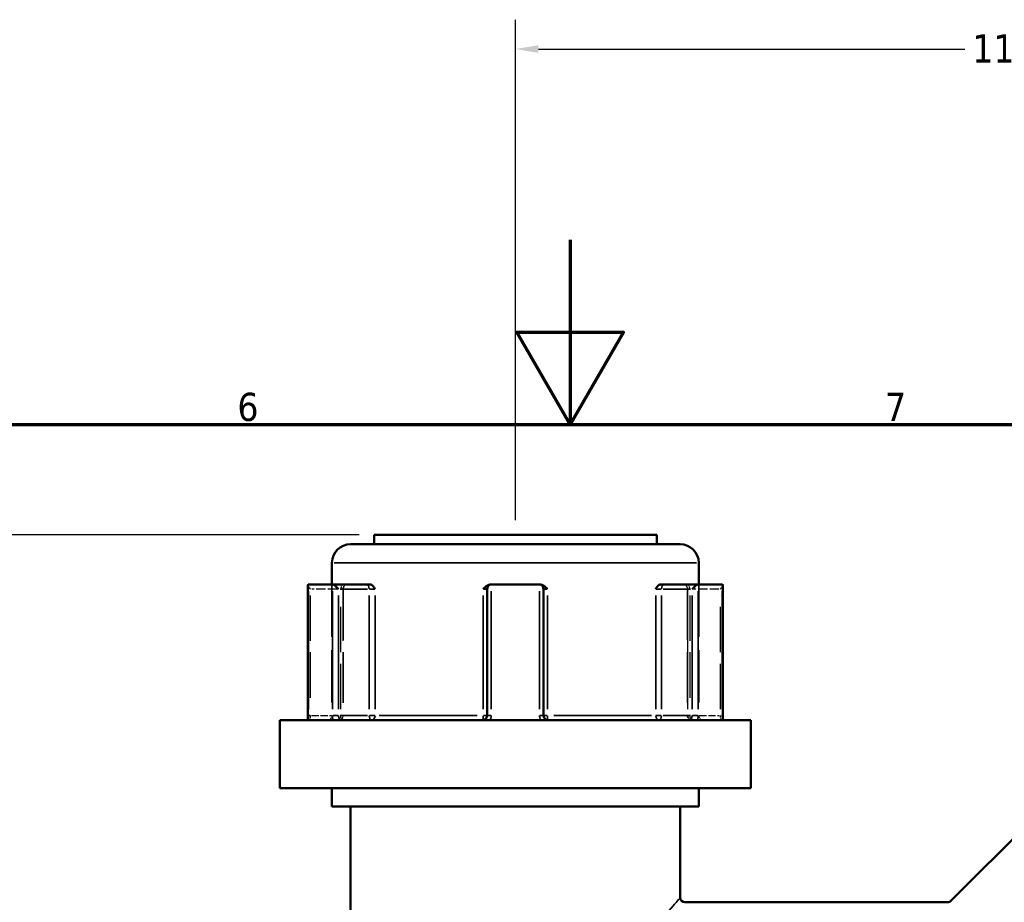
# Model space of a CAD drawing. Header units: millimetres. Extents: x 0 to 893, y 0 to 988.
# Tile 6 of 20: x 361 to 468, y 522 to 618. Entities that reach past the tile are written whole.
import ezdxf

# ---------------------------------------------------------------- set-up
doc = ezdxf.new("R2010")
doc.units = ezdxf.units.MM
doc.linetypes.add('DASHED', pattern=[0.2067, 0.1654, -0.0413])
for name, color, linetype, lineweight in [('Border (ANSI)', 7, 'Continuous', 70), ('Dimension (ANSI)', 7, 'Continuous', 25), ('Hidden (ANSI)', 7, 'DASHED', 35), ('Hidden Narrow (ANSI)', 7, 'DASHED', 25), ('Visible (ANSI)', 7, 'Continuous', 50), ('Visible Narrow (ANSI)', 7, 'Continuous', 35)]:
    doc.layers.add(name, color=color, linetype=linetype, lineweight=lineweight)
doc.styles.add('Note Text (ANSI)', font='tahoma.ttf')
doc.dimstyles.new('Default - mm (ANSI)', dxfattribs={"dimtxt": 3.048, "dimasz": 2.5, "dimexe": 3.175, "dimexo": 1.6002, "dimgap": 0.8, "dimtad": 0, "dimtoh": 1, "dimrnd": 1e-08, "dimzin": 4, "dimdsep": 46, "dimtxsty": 'Note Text (ANSI)', "dimcen": 0.09, "dimdle": 10, "dimclrd": 256, "dimclre": 256, "dimclrt": 256, "dimadec": 1, "dimazin": 1, "dimtfac": 1, "dimtofl": 0, "dimtmove": 0, "dimatfit": 3, "dimfxl": 1, "dimtolj": 1, "dimtzin": 4, "dimlwd": -1, "dimlwe": -1, "dimarcsym": 0})

# ---------------------------------------------------------------- blocks, each defined once
blk = doc.blocks.new('Borders Default Border')
at = {"layer": 'Border (ANSI)', "flags": 128}
for points in [[(420.5, 594), (420.5, 574), (414.73, 584), (426.27, 584), (420.5, 574)], [(20, 20), (20, 574), (821, 574), (821, 20), (20, 20)]]:
    blk.add_lwpolyline(points, dxfattribs=at)
at = {"layer": 'Border (ANSI)', "char_height": 3.05, "attachment_point": 7, "style": 'Note Text (ANSI)'}
for s, insert in [('6', (384.49, 574.34)), ('7', (454.6, 574.4))]:
    blk.add_mtext(s, dxfattribs=dict(at, insert=insert))
blk = doc.blocks.new('*D8')
at = {"layer": 'Defpoints', "color": 0, "transparency": 16777216}
for p in [(269.28, 562.06), (399.28, 562.06), (414.58, 212.06)]:
    blk.add_point(p, dxfattribs=at)
at = {"layer": 'Dimension (ANSI)', "transparency": 16777216}
for p, q in [((397.68, 562.06), (266.1, 562.06)), ((269.28, 559.56), (269.28, 394.03)), ((269.28, 214.56), (269.28, 380.09)), ((412.98, 212.06), (266.1, 212.06))]:
    blk.add_line(p, q, dxfattribs=at)
for points in [[(268.86, 559.56), (269.7, 559.56), (269.28, 562.06)], [(268.86, 214.56), (269.7, 214.56), (269.28, 212.06)]]:
    blk.add_solid(points, dxfattribs=at)
at = {"layer": 'Dimension (ANSI)', "transparency": 16777216, "insert": (267.69, 380.89), "char_height": 3.048, "attachment_point": 1, "rotation": 90, "style": 'Note Text (ANSI)'}
blk.add_mtext('\\A1;350.00', dxfattribs=at)
blk = doc.blocks.new('*D10')
at = {"layer": 'Defpoints', "color": 0, "transparency": 16777216}
for p in [(525.58, 614.65), (414.58, 562.06), (525.58, 531.44)]:
    blk.add_point(p, dxfattribs=at)
at = {"layer": 'Dimension (ANSI)', "transparency": 16777216}
for p, q in [((414.58, 563.66), (414.58, 617.82)), ((525.58, 533.04), (525.58, 617.82)), ((417.08, 614.65), (463.24, 614.65)), ((523.08, 614.65), (476.92, 614.65))]:
    blk.add_line(p, q, dxfattribs=at)
for points in [[(417.08, 615.06), (417.08, 614.23), (414.58, 614.65)], [(523.08, 615.06), (523.08, 614.23), (525.58, 614.65)]]:
    blk.add_solid(points, dxfattribs=at)
at = {"layer": 'Dimension (ANSI)', "transparency": 16777216, "insert": (464.04, 616.23), "char_height": 3.048, "attachment_point": 1, "style": 'Note Text (ANSI)'}
blk.add_mtext('\\A1;111.00', dxfattribs=at)

msp = doc.modelspace()

# ---------------------------------------------------------------- linework, layer by layer
at = {"layer": 'Hidden (ANSI)', "ltscale": 34.3493}
for p, q in [((394.729, 556.711), (394.729, 542.511)), ((434.429, 556.711), (434.429, 542.511))]:
    msp.add_line(p, q, dxfattribs=at)
at = {"layer": 'Hidden (ANSI)', "ltscale": 33.139816}
for p, q in [((395.947, 556.211), (395.947, 542.511)), ((433.211, 556.211), (433.211, 542.511))]:
    msp.add_line(p, q, dxfattribs=at)
at = {"layer": 'Hidden (ANSI)', "ltscale": 0.346335}
for centre, start, end in [((396.447, 556.211), 159.15758, 180), ((432.711, 556.211), 0, 20.84242)]:
    msp.add_arc(centre, 0.5, start, end, dxfattribs=at)
at = {"layer": 'Hidden (ANSI)', "ltscale": 1.495845}
for centre, start, end in [((394.229, 542.511), 270, 0), ((395.447, 542.511), 270, 0), ((433.711, 542.511), 180, 270), ((434.929, 542.511), 180, 270)]:
    msp.add_arc(centre, 0.5, start, end, dxfattribs=at)
at = {"layer": 'Hidden (ANSI)', "ltscale": 1.29952}
for centre, major_axis, start_param, end_param in [((392.633, 556.211), (-0.483, 0.483), 0.2617994, 1.3089969), ((436.525, 556.211), (-0.483, -0.483), 1.8325957, 2.8797933)]:
    msp.add_ellipse(centre, major_axis=major_axis, ratio=0.2679492, start_param=start_param, end_param=end_param, dxfattribs=at)
at = {"layer": 'Hidden (ANSI)', "ltscale": 1.940749}
for points, knots in [([(395.917, 556.211), (395.918, 556.212), (395.918, 556.212), (395.954, 556.319), (395.989, 556.419), (396.056, 556.564), (396.091, 556.625), (396.162, 556.694), (396.194, 556.711), (396.226, 556.711)], [-0.000316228, -0.000316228, -0.000316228, -0.000316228, 0, 0, 0.044767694, 0.044767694, 0.076339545, 0.076339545, 0.099395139, 0.099395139, 0.099395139, 0.099395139]), ([(432.932, 556.711), (432.965, 556.711), (432.997, 556.694), (433.067, 556.625), (433.102, 556.564), (433.17, 556.419), (433.204, 556.319), (433.24, 556.212), (433.241, 556.212), (433.241, 556.211)], [0.236796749, 0.236796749, 0.236796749, 0.236796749, 0.258427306, 0.258427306, 0.288047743, 0.288047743, 0.330048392, 0.330048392, 0.330345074, 0.330345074, 0.330345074, 0.330345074])]:
    msp.add_open_spline(points, degree=3, knots=knots, dxfattribs=at)
at = {"layer": 'Hidden Narrow (ANSI)', "ltscale": 29.825834}
for p, q in [((392.383, 555.526), (392.383, 543.196)), ((395.697, 543.196), (395.697, 555.526)), ((395.917, 555.526), (395.917, 543.196)), ((433.241, 543.196), (433.241, 555.526)), ((433.461, 555.526), (433.461, 543.196)), ((436.775, 543.196), (436.775, 555.526))]:
    msp.add_line(p, q, dxfattribs=at)
at = {"layer": 'Hidden Narrow (ANSI)', "ltscale": 6.056921}
for p, q in [((395.29, 556.211), (392.536, 556.211)), ((436.622, 556.211), (433.868, 556.211))]:
    msp.add_line(p, q, dxfattribs=at)
at = {"layer": 'Hidden Narrow (ANSI)', "ltscale": 0.540283}
for p, q in [((392.37, 542.511), (392.183, 542.511)), ((436.976, 542.511), (436.789, 542.511))]:
    msp.add_line(p, q, dxfattribs=at)
at = {"layer": 'Hidden Narrow (ANSI)', "ltscale": 4.762628}
for p, q in [((392.503, 542.511), (394.669, 542.511)), ((434.489, 542.511), (436.655, 542.511))]:
    msp.add_line(p, q, dxfattribs=at)
at = {"layer": 'Hidden Narrow (ANSI)', "ltscale": 1.346251}
for centre, major_axis, ratio, start_param, end_param in [((395.947, 556.211), (0, 0.5), 0.5, 0.0785398, 1.4922565), ((433.211, 556.211), (0, 0.5), 0.5, 4.7909288, 6.2046455), ((395.447, 542.511), (0, -0.5), 0.5, 0.0785398, 1.4922565), ((395.447, 542.511), (0, -0.5), 0.94014, 0.0785398, 1.4922565), ((433.711, 542.511), (0, -0.5), 0.94014, 4.7909288, 6.2046455), ((433.711, 542.511), (0, -0.5), 0.5, 4.7909288, 6.2046455)]:
    msp.add_ellipse(centre, major_axis=major_axis, ratio=ratio, start_param=start_param, end_param=end_param, dxfattribs=at)
at = {"layer": 'Hidden Narrow (ANSI)', "ltscale": 1.368955}
for points, knots in [([(392.383, 542.511), (392.383, 542.479), (392.382, 542.446), (392.377, 542.364), (392.372, 542.315), (392.354, 542.211), (392.341, 542.159), (392.306, 542.064), (392.284, 542.029), (392.256, 542.013), (392.25, 542.011), (392.245, 542.011)], [0, 0, 0, 0, 0.01936722, 0.01936722, 0.05035476, 0.05035476, 0.09063857, 0.09063857, 0.14300752, 0.14300752, 0.15775689, 0.15775689, 0.15775689, 0.15775689]), ([(436.914, 542.011), (436.908, 542.011), (436.902, 542.013), (436.875, 542.029), (436.852, 542.064), (436.818, 542.159), (436.804, 542.211), (436.787, 542.315), (436.781, 542.364), (436.776, 542.446), (436.775, 542.479), (436.775, 542.511)], [-1.42152899, -1.42152899, -1.42152899, -1.42152899, -1.40678008, -1.40678008, -1.35441096, -1.35441096, -1.31412702, -1.31412702, -1.28313938, -1.28313938, -1.2637721, -1.2637721, -1.2637721, -1.2637721])]:
    msp.add_open_spline(points, degree=3, knots=knots, dxfattribs=at)
at = {"layer": 'Visible (ANSI)'}
for p, q in [((399.279, 562.061), (429.879, 562.061)), ((399.279, 562.061), (399.279, 561.061)), ((429.879, 562.061), (429.879, 561.061)), ((396.729, 561.061), (432.429, 561.061)), ((394.729, 559.061), (394.729, 556.711)), ((434.429, 559.061), (434.429, 556.711)), ((392.133, 556.644), (392.133, 542.511)), ((392.198, 556.711), (394.758, 556.711)), ((398.507, 556.711), (394.758, 556.711)), ((398.854, 556.711), (398.507, 556.711)), ((412.019, 556.711), (411.952, 556.711)), ((412.019, 556.711), (417.139, 556.711)), ((417.207, 556.711), (417.139, 556.711)), ((430.651, 556.711), (430.305, 556.711)), ((434.401, 556.711), (430.651, 556.711)), ((434.401, 556.711), (436.961, 556.711)), ((437.025, 542.511), (437.025, 556.644)), ((411.519, 556.211), (411.519, 542.511)), ((417.639, 542.511), (417.639, 556.211)), ((389.079, 542.011), (440.079, 542.011)), ((389.079, 542.011), (389.079, 534.661)), ((440.079, 542.011), (440.079, 534.661)), ((389.079, 534.661), (440.079, 534.661)), ((394.729, 534.661), (394.729, 532.661)), ((434.429, 534.661), (434.429, 532.661)), ((394.729, 532.661), (434.429, 532.661)), ((396.729, 532.661), (396.729, 479.961)), ((432.429, 532.661), (432.429, 522.811)), ((461.726, 522.457), (471.033, 531.764)), ((461.372, 522.311), (432.929, 522.311))]:
    msp.add_line(p, q, dxfattribs=at)
for centre, radius, start, end in [((396.729, 559.061), 2, 90, 180), ((432.429, 559.061), 2, 0, 90), ((412.019, 556.211), 0.5, 96.1232, 180), ((417.139, 556.211), 0.5, 0, 83.8768), ((432.929, 522.811), 0.5, 180, 270), ((461.372, 522.811), 0.5, 270, 315)]:
    msp.add_arc(centre, radius, start, end, dxfattribs=at)
for centre, major_axis, start_param, end_param in [((392.633, 556.211), (-0.483, 0.483), 6.1282559, 6.5449847), ((395.193, 556.211), (0.483, -0.483), 1.3089969, 2.7729233), ((433.965, 556.211), (0.483, 0.483), 0.3686694, 1.8325957), ((436.525, 556.211), (-0.483, -0.483), 2.8797933, 3.2965221)]:
    msp.add_ellipse(centre, major_axis=major_axis, ratio=0.2679492, start_param=start_param, end_param=end_param, dxfattribs=at)
for points in [[(392.176, 556.708), (392.183, 556.71), (392.191, 556.711), (392.198, 556.711)], [(394.758, 556.711), (394.768, 556.711), (394.779, 556.71), (394.789, 556.708)], [(411.966, 556.708), (411.984, 556.71), (412.002, 556.711), (412.019, 556.711)], [(417.139, 556.711), (417.157, 556.711), (417.175, 556.71), (417.193, 556.708)], [(434.369, 556.708), (434.38, 556.71), (434.39, 556.711), (434.401, 556.711)], [(436.961, 556.711), (436.968, 556.711), (436.975, 556.71), (436.982, 556.708)]]:
    msp.add_open_spline(points, degree=3, dxfattribs=at)
for points, knots in [([(398.854, 556.711), (398.906, 556.711), (398.958, 556.694), (399.077, 556.625), (399.137, 556.564), (399.257, 556.419), (399.321, 556.319), (399.389, 556.212), (399.389, 556.212), (399.39, 556.211)], [0.236796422, 0.236796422, 0.236796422, 0.236796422, 0.258426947, 0.258426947, 0.28804734, 0.28804734, 0.330047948, 0.330047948, 0.33034463, 0.33034463, 0.33034463, 0.33034463]), ([(411.107, 556.211), (411.107, 556.212), (411.108, 556.212), (411.212, 556.319), (411.31, 556.419), (411.499, 556.564), (411.594, 556.625), (411.783, 556.694), (411.867, 556.711), (411.952, 556.711)], [-0.000316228, -0.000316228, -0.000316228, -0.000316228, 0, 0, 0.044767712, 0.044767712, 0.076339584, 0.076339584, 0.099395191, 0.099395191, 0.099395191, 0.099395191]), ([(417.207, 556.711), (417.292, 556.711), (417.375, 556.694), (417.565, 556.625), (417.66, 556.564), (417.848, 556.419), (417.946, 556.319), (418.05, 556.212), (418.051, 556.212), (418.052, 556.211)], [0.23679648, 0.23679648, 0.23679648, 0.23679648, 0.25842701, 0.25842701, 0.28804741, 0.28804741, 0.330048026, 0.330048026, 0.330344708, 0.330344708, 0.330344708, 0.330344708]), ([(429.768, 556.211), (429.769, 556.212), (429.769, 556.212), (429.837, 556.319), (429.901, 556.419), (430.021, 556.564), (430.082, 556.625), (430.201, 556.694), (430.253, 556.711), (430.305, 556.711)], [-0.000316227, -0.000316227, -0.000316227, -0.000316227, 0, 0, 0.044767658, 0.044767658, 0.076339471, 0.076339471, 0.099395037, 0.099395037, 0.099395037, 0.099395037]), ([(392.059, 542.011), (392.067, 542.033), (392.075, 542.058), (392.09, 542.115), (392.097, 542.146), (392.11, 542.212), (392.115, 542.247), (392.124, 542.319), (392.127, 542.357), (392.132, 542.433), (392.133, 542.472), (392.133, 542.511)], [-0.073246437, -0.073246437, -0.073246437, -0.073246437, -0.05859715, -0.05859715, -0.043947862, -0.043947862, -0.029298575, -0.029298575, -0.014649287, -0.014649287, 0, 0, 0, 0]), ([(411.519, 542.511), (411.519, 542.462), (411.512, 542.413), (411.476, 542.292), (411.435, 542.223), (411.313, 542.094), (411.221, 542.042), (411.088, 542.014), (411.054, 542.011), (411.019, 542.011)], [-0.2354349, -0.2354349, -0.2354349, -0.2354349, -0.20621481, -0.20621481, -0.15946266, -0.15946266, -0.09868487, -0.09868487, -0.07767797, -0.07767797, -0.07767797, -0.07767797]), ([(418.139, 542.011), (418.115, 542.011), (418.091, 542.013), (417.981, 542.029), (417.899, 542.064), (417.778, 542.159), (417.734, 542.211), (417.676, 542.315), (417.658, 542.364), (417.642, 542.446), (417.639, 542.479), (417.639, 542.511)], [-0.78964304, -0.78964304, -0.78964304, -0.78964304, -0.77486935, -0.77486935, -0.72250929, -0.72250929, -0.68223232, -0.68223232, -0.65125004, -0.65125004, -0.63188611, -0.63188611, -0.63188611, -0.63188611]), ([(437.025, 542.511), (437.025, 542.472), (437.026, 542.433), (437.031, 542.357), (437.034, 542.319), (437.043, 542.247), (437.049, 542.212), (437.061, 542.146), (437.068, 542.115), (437.083, 542.058), (437.091, 542.033), (437.099, 542.011)], [1.2637721, 1.2637721, 1.2637721, 1.2637721, 1.278421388, 1.278421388, 1.293070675, 1.293070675, 1.307719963, 1.307719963, 1.32236925, 1.32236925, 1.337018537, 1.337018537, 1.337018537, 1.337018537])]:
    msp.add_open_spline(points, degree=3, knots=knots, dxfattribs=at)
at = {"layer": 'Visible Narrow (ANSI)'}
for p, q in [((434.185, 559.061), (394.974, 559.061)), ((392.176, 543.221), (392.176, 555.998)), ((394.789, 555.998), (394.789, 543.221)), ((395.443, 543.196), (395.443, 555.526)), ((395.609, 556.211), (398.592, 556.211)), ((398.757, 555.526), (398.757, 543.196)), ((398.788, 556.211), (399.367, 556.211)), ((399.39, 543.196), (399.39, 555.526)), ((411.107, 555.526), (411.107, 543.196)), ((411.141, 556.211), (411.518, 556.211)), ((411.966, 543.221), (411.966, 555.998)), ((417.193, 555.998), (417.193, 543.221)), ((417.64, 556.211), (418.018, 556.211)), ((418.052, 543.196), (418.052, 555.526)), ((429.768, 555.526), (429.768, 543.196)), ((429.792, 556.211), (430.37, 556.211)), ((430.401, 543.196), (430.401, 555.526)), ((430.567, 556.211), (433.55, 556.211)), ((433.715, 555.526), (433.715, 543.196)), ((434.369, 543.221), (434.369, 555.998)), ((436.982, 555.998), (436.982, 543.221)), ((392.172, 542.511), (392.133, 542.511)), ((395.411, 542.511), (394.812, 542.511)), ((398.592, 542.511), (395.609, 542.511)), ((399.367, 542.511), (398.788, 542.511)), ((399.843, 542.511), (410.429, 542.511)), ((411.518, 542.511), (411.141, 542.511)), ((411.93, 542.511), (411.521, 542.511)), ((417.638, 542.511), (417.229, 542.511)), ((418.018, 542.511), (417.64, 542.511)), ((418.729, 542.511), (429.315, 542.511)), ((430.37, 542.511), (429.792, 542.511)), ((433.55, 542.511), (430.567, 542.511)), ((434.346, 542.511), (433.748, 542.511)), ((437.025, 542.511), (436.987, 542.511))]:
    msp.add_line(p, q, dxfattribs=at)
for centre, major_axis, ratio, start_param, end_param in [((398.507, 556.211), (0, 0.5), 0.5, 4.7909288, 6.2046455), ((430.651, 556.211), (0, 0.5), 0.5, 0.0785398, 1.4922565), ((399.007, 542.511), (0, -0.5), 0.5, 4.7909288, 6.2046455), ((399.007, 542.511), (0, -0.5), 0.7652014, 0.0785398, 1.4922565), ((411.019, 542.511), (0, -0.5), 0.1749386, 0.0785398, 1.4922565), ((418.139, 542.511), (0, -0.5), 0.1749386, 4.7909288, 6.2046455), ((430.151, 542.511), (0, -0.5), 0.7652014, 4.7909288, 6.2046455), ((430.151, 542.511), (0, -0.5), 0.5, 0.0785398, 1.4922565)]:
    msp.add_ellipse(centre, major_axis=major_axis, ratio=ratio, start_param=start_param, end_param=end_param, dxfattribs=at)
for points, knots in [([(392.121, 542.011), (392.122, 542.017), (392.123, 542.023), (392.145, 542.119), (392.16, 542.217), (392.173, 542.382), (392.176, 542.446), (392.176, 542.511)], [-0.052385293, -0.052385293, -0.052385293, -0.052385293, -0.05035476, -0.05035476, -0.019367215, -0.019367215, 0, 0, 0, 0]), ([(394.789, 542.511), (394.789, 542.446), (394.793, 542.382), (394.813, 542.217), (394.834, 542.119), (394.867, 542.023), (394.869, 542.017), (394.871, 542.011)], [0.631886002, 0.631886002, 0.631886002, 0.631886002, 0.65125392, 0.65125392, 0.682242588, 0.682242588, 0.684271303, 0.684271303, 0.684271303, 0.684271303]), ([(395.805, 542.011), (395.786, 542.011), (395.768, 542.013), (395.686, 542.029), (395.626, 542.064), (395.539, 542.159), (395.508, 542.211), (395.469, 542.315), (395.456, 542.364), (395.445, 542.446), (395.443, 542.479), (395.443, 542.511)], [-0.78964289, -0.78964289, -0.78964289, -0.78964289, -0.77489871, -0.77489871, -0.72252786, -0.72252786, -0.68224259, -0.68224259, -0.65125392, -0.65125392, -0.631886, -0.631886, -0.631886, -0.631886]), ([(411.829, 542.011), (411.868, 542.078), (411.9, 542.149), (411.951, 542.316), (411.966, 542.413), (411.966, 542.511)], [0.183049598, 0.183049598, 0.183049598, 0.183049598, 0.206214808, 0.206214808, 0.235434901, 0.235434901, 0.235434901, 0.235434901]), ([(417.193, 542.511), (417.193, 542.446), (417.199, 542.382), (417.232, 542.217), (417.268, 542.119), (417.322, 542.023), (417.326, 542.017), (417.329, 542.011)], [0.631886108, 0.631886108, 0.631886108, 0.631886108, 0.651250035, 0.651250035, 0.682232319, 0.682232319, 0.684271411, 0.684271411, 0.684271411, 0.684271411]), ([(433.715, 542.511), (433.715, 542.462), (433.71, 542.413), (433.685, 542.292), (433.657, 542.223), (433.571, 542.094), (433.505, 542.042), (433.406, 542.014), (433.38, 542.011), (433.354, 542.011)], [-0.31350591, -0.31350591, -0.31350591, -0.31350591, -0.28428582, -0.28428582, -0.23753367, -0.23753367, -0.17675588, -0.17675588, -0.15574903, -0.15574903, -0.15574903, -0.15574903]), ([(434.288, 542.011), (434.311, 542.078), (434.33, 542.149), (434.36, 542.316), (434.369, 542.413), (434.369, 542.511)], [0.261120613, 0.261120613, 0.261120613, 0.261120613, 0.28428582, 0.28428582, 0.313505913, 0.313505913, 0.313505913, 0.313505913]), ([(436.982, 542.511), (436.982, 542.446), (436.985, 542.382), (436.998, 542.217), (437.013, 542.119), (437.035, 542.023), (437.036, 542.017), (437.038, 542.011)], [1.2637721, 1.2637721, 1.2637721, 1.2637721, 1.283139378, 1.283139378, 1.314127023, 1.314127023, 1.316157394, 1.316157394, 1.316157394, 1.316157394]), ([(432.427, 522.808), (432.426, 522.808), (432.32, 522.686), (431.786, 522.073), (431.216, 521.418), (429.81, 519.759), (428.984, 518.769), (427.582, 517.005), (427.041, 516.305), (425.895, 514.745), (425.288, 513.876), (424.018, 511.827), (423.36, 510.617), (422.695, 508.655), (422.532, 507.99), (422.348, 506.462), (422.38, 505.594), (422.728, 503.71), (423.101, 502.716), (424.003, 500.826), (424.538, 499.928), (426.22, 497.345), (427.427, 495.797), (429.569, 493.138), (430.523, 492.016), (431.794, 490.537), (432.193, 490.081), (432.403, 489.841), (432.428, 489.812), (432.427, 489.813)], [-8.0521895, -8.0521895, -8.0521895, -8.0521895, -7.721308, -7.721308, -7.2005067, -7.2005067, -6.695816, -6.695816, -6.3960486, -6.3960486, -6.0632765, -6.0632765, -5.6584596, -5.6584596, -5.4632313, -5.4632313, -5.2195529, -5.2195529, -4.9151438, -4.9151438, -4.6008479, -4.6008479, -3.9603997, -3.9603997, -3.3440838, -3.3440838, -2.8474268, -2.8474268, -2.684036, -2.684036, -2.684036, -2.684036])]:
    msp.add_open_spline(points, degree=3, knots=knots, dxfattribs=at)

# ---------------------------------------------------------------- block references
msp.add_blockref('Borders Default Border', (0, 0))

# ---------------------------------------------------------------- dimensions: what is measured, and where the dimension line sits
at = {"layer": 'Dimension (ANSI)'}
dim = msp.add_linear_dim(base=(525.579, 614.648), p1=(414.579, 562.061), p2=(525.579, 531.436), dimstyle='Default - mm (ANSI)', override={"dimgap": 0.8, "dimtoh": 0, "dimdec": 2, "dimtol": 0, "dimlim": 0, "dimtp": 0, "dimtm": 0, "dimtdec": 2, "dimatfit": 1}, dxfattribs=at)
dim.commit()
dim.dimension.update_dxf_attribs({"geometry": '*D10', "text_midpoint": (470.079, 614.648), "dimtype": 160})
dim = msp.add_linear_dim(base=(269.279, 562.061), p1=(414.578, 212.062), p2=(399.279, 562.061), angle=90, dimstyle='Default - mm (ANSI)', override={"dimgap": 0.8, "dimtoh": 0, "dimdec": 2, "dimtol": 0, "dimlim": 0, "dimtp": 0, "dimtm": 0, "dimtdec": 2, "dimatfit": 1}, dxfattribs=at)
dim.commit()
dim.dimension.update_dxf_attribs({"geometry": '*D8', "text_midpoint": (269.279, 387.061), "dimtype": 160})

doc.saveas('drawing.dxf')
